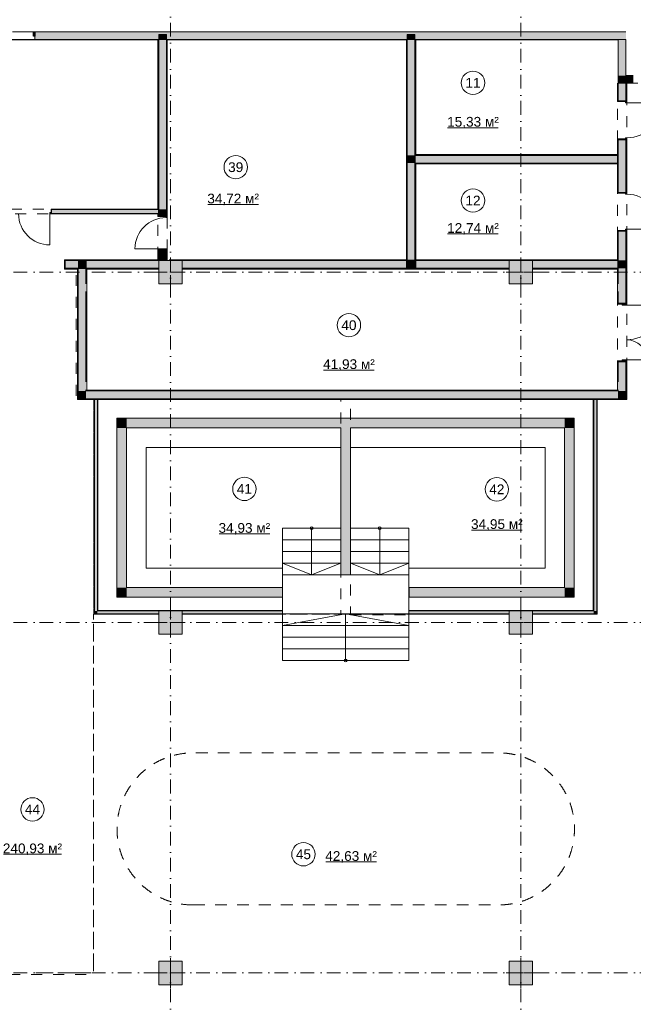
# Model space of a CAD drawing. Header units: millimetres. Extents: x -14761 to 157739, y -22400 to 107990.
# Tile 39 of 81: x 59129 to 74890, y 44196 to 69484. Entities that reach past the tile are written whole.
import ezdxf

# ---------------------------------------------------------------- set-up
doc = ezdxf.new("R2010")
doc.units = ezdxf.units.MM
doc.header["$MEASUREMENT"] = 0
doc.linetypes.add('Штриховая', pattern=[564.444447, 282.222223, -282.222223])
doc.linetypes.add('Штрихпунктирная', pattern=[670.277762, 352.777767, -176.388884, 0, -141.111112])
for name, color, linetype in [('Конструктив - ГКЛ', 7, 'Continuous'), ('Конструктив - Колонны', 7, 'Continuous'), ('Конструктив - Лестницы в бассейны', 7, 'Continuous'), ('Конструктив - Стена сущ для Кладочного плана', 7, 'Continuous'), ('Конструктив - стены бассейнов жб нов', 7, 'Continuous'), ('Конструктив - Стены Блок 100 нов', 7, 'Continuous'), ('Конструктив - Стены Блок 200 нов', 7, 'Continuous'), ('Конструктив - Стены Внутр сущ.', 7, 'Continuous'), ('Элемент Модели - Зона', 7, 'Continuous'), ('Элемент Модели - Оси', 7, 'Continuous')]:
    doc.layers.add(name, color=color, linetype=linetype)
doc.styles.add('СГЕНЕРИР_СТИЛЬ_1', font='txt')

msp = doc.modelspace()

# ---------------------------------------------------------------- hatches: boundary and pattern name
at = {"layer": 'Конструктив - ГКЛ', "linetype": 'Continuous', "lineweight": 0, "true_color": 0x000000}
for points in [[(55925, 68963), (62675, 68963), (62675, 68975), (55925, 68975)], [(62680, 68963), (62700, 68963), (62700, 68975), (62680, 68975)], [(62900, 68963), (62920, 68963), (62920, 68975), (62900, 68975)], [(62925, 68963), (69055, 68963), (69055, 68975), (62925, 68975)], [(69060, 68963), (69080, 68963), (69080, 68975), (69060, 68975)], [(69280, 68963), (69300, 68963), (69300, 68975), (69280, 68975)], [(69305, 68963), (74495, 68963), (74495, 68975), (69305, 68975)]]:
    msp.add_hatch(color=18, dxfattribs=at).paths.add_polyline_path(points)
at = {"layer": 'Конструктив - Колонны', "linetype": 'Continuous', "lineweight": 0, "true_color": 0x000000}
for points in [[(62700, 62700), (63300, 62700), (63300, 63300), (62700, 63300)], [(71700, 62700), (72300, 62700), (72300, 63300), (71700, 63300)], [(62700, 53700), (63300, 53700), (63300, 54300), (62700, 54300)], [(71700, 53700), (72300, 53700), (72300, 54300), (71700, 54300)], [(62700, 44700), (63300, 44700), (63300, 45300), (62700, 45300)], [(71700, 44700), (72300, 44700), (72300, 45300), (71700, 45300)]]:
    msp.add_hatch(color=18, dxfattribs=at).paths.add_polyline_path(points)
at = {"layer": 'Конструктив - Стена сущ для Кладочного плана', "linetype": 'Continuous', "lineweight": 0, "true_color": 0x000000}
for points in [[(59520, 69060), (59520, 69175), (59480, 69175), (59480, 69060)], [(74700, 69175), (59520, 69175), (59520, 68975), (74700, 68975)]]:
    msp.add_hatch(color=18, dxfattribs=at).paths.add_polyline_path(points)
at = {"layer": 'Конструктив - стены бассейнов жб нов', "linetype": 'Continuous', "lineweight": 0, "true_color": 0x000000}
for points in [[(61051, 59750), (61038, 59750), (61038, 59730), (61051, 59730)], [(61051, 54225), (61051, 59730), (61038, 59730), (61038, 54225)], [(61126, 59750), (61051, 59750), (61051, 59730), (61126, 59730)], [(61126, 54300), (61126, 59730), (61051, 59730), (61051, 54300)], [(61138, 59750), (61126, 59750), (61126, 59730), (61138, 59730)], [(61138, 54313), (61138, 59730), (61126, 59730), (61126, 54313)], [(73875, 59750), (73862, 59750), (73862, 59730), (73875, 59730)], [(73875, 54313), (73875, 59730), (73862, 59730), (73862, 54313)], [(73950, 59750), (73875, 59750), (73875, 59730), (73950, 59730)], [(73950, 54300), (73950, 59730), (73875, 59730), (73875, 54300)], [(73962, 59750), (73950, 59750), (73950, 59730), (73962, 59730)], [(73962, 59730), (73950, 59730), (73950, 54225), (73962, 54225)], [(61875, 59000), (61625, 59250), (61625, 59000)], [(61875, 59250), (61625, 59250), (61875, 59000)], [(61875, 59000), (73125, 59000), (73125, 59250), (61875, 59250)], [(73125, 59000), (73375, 59000), (73375, 59250)], [(73125, 59000), (73375, 59250), (73125, 59250)], [(61875, 54900), (61875, 59000), (61625, 59000), (61625, 54900)], [(67375, 59000), (67375, 55225), (67625, 55225), (67625, 59000)], [(73125, 59000), (73125, 54900), (73375, 54900), (73375, 59000)], [(61875, 54900), (61625, 54650), (61875, 54650)], [(61625, 54900), (61625, 54650), (61875, 54900)], [(61875, 54650), (65875, 54650), (65875, 54900), (61875, 54900)], [(73125, 54900), (69130, 54900), (69130, 54650), (73125, 54650)], [(73125, 54650), (73375, 54650), (73125, 54900)], [(73125, 54900), (73375, 54650), (73375, 54900)], [(61051, 54225), (61038, 54213), (61051, 54213)], [(61038, 54225), (61038, 54213), (61051, 54225)], [(61126, 54300), (61051, 54225), (61126, 54225)], [(61051, 54300), (61051, 54225), (61126, 54300)], [(61051, 54213), (62700, 54213), (62700, 54225), (61051, 54225)], [(61138, 54313), (61126, 54300), (61138, 54300)], [(61126, 54313), (61126, 54300), (61138, 54313)], [(61126, 54300), (61126, 54225), (62700, 54225), (62700, 54300)], [(61138, 54300), (65875, 54300), (65875, 54313), (61138, 54313)], [(63300, 54300), (63300, 54225), (65875, 54225), (65875, 54300)], [(63300, 54213), (65875, 54213), (65875, 54225), (63300, 54225)], [(73862, 54313), (69125, 54313), (69125, 54300), (73862, 54300)], [(69125, 54300), (69125, 54225), (71700, 54225), (71700, 54300)], [(69125, 54225), (69125, 54213), (71700, 54213), (71700, 54225)], [(72300, 54300), (72300, 54225), (73875, 54225), (73875, 54300)], [(72300, 54225), (72300, 54213), (73950, 54213), (73950, 54225)], [(73862, 54300), (73875, 54300), (73862, 54313)], [(73862, 54313), (73875, 54300), (73875, 54313)], [(73875, 54225), (73950, 54225), (73875, 54300)], [(73875, 54300), (73950, 54225), (73950, 54300)], [(73950, 54213), (73962, 54213), (73950, 54225)], [(73962, 54225), (73950, 54225), (73962, 54213)]]:
    msp.add_hatch(color=18, dxfattribs=at).paths.add_polyline_path(points)
at = {"layer": 'Конструктив - Стены Блок 100 нов', "linetype": 'Continuous', "lineweight": 0, "true_color": 0x000000}
for points in [[(59950, 64500), (59950, 64530), (59900, 64530), (59900, 64500)], [(59940, 64620), (59940, 64530), (59950, 64530), (59950, 64610), (59950, 64620)], [(59950, 64620), (59950, 64610), (62680, 64610), (62680, 64620)], [(59950, 64510), (62680, 64510), (62680, 64610), (59950, 64610), (59950, 64530)], [(62680, 64510), (59950, 64510), (59950, 64500), (62680, 64500)], [(62700, 64510), (62700, 64610), (62680, 64610), (62680, 64510)]]:
    msp.add_hatch(color=18, dxfattribs=at).paths.add_polyline_path(points)
at = {"layer": 'Конструктив - Стены Блок 200 нов', "linetype": 'Continuous', "lineweight": 0, "true_color": 0x000000}
for points in [[(62700, 69088), (62900, 69088), (62900, 69100), (62700, 69100)], [(62700, 68988), (62900, 68988), (62900, 69088), (62700, 69088)], [(69080, 69088), (69280, 69088), (69280, 69100), (69080, 69100)], [(69080, 68988), (69280, 68988), (69280, 69088), (69080, 69088)], [(62700, 64620), (62700, 68963), (62680, 68963), (62680, 64620)], [(62700, 68975), (62900, 68975), (62900, 68988), (62700, 68988)], [(62700, 68963), (62900, 68963), (62900, 68975), (62700, 68975)], [(62900, 64610), (62900, 68963), (62700, 68963), (62700, 64610)], [(62900, 68963), (62900, 64450), (62920, 64450), (62920, 68963)], [(69060, 68963), (69060, 63100), (69080, 63100), (69080, 68963)], [(69080, 68975), (69280, 68975), (69280, 68988), (69080, 68988)], [(69080, 68963), (69280, 68963), (69280, 68975), (69080, 68975)], [(69280, 66000), (69280, 68963), (69080, 68963), (69080, 66000)], [(69300, 66020), (69300, 68963), (69280, 68963), (69280, 66020)], [(74500, 67850), (74480, 67850), (74500, 67850)], [(74500, 67850), (74480, 67850), (74480, 67400), (74500, 67400)], [(74500, 67850), (74700, 67845), (74700, 67850), (74500, 67850)], [(74500, 67850), (74500, 67400), (74690, 67400), (74700, 67400), (74700, 67845)], [(74720, 67845), (74700, 67845), (74700, 67400), (74720, 67400)], [(74480, 67400), (74480, 67380), (74690, 67380), (74690, 67400), (74500, 67400)], [(74720, 67400), (74690, 67400), (74690, 67350), (74720, 67350)], [(74480, 66420), (74480, 66400), (74500, 66400), (74690, 66400), (74690, 66420)], [(74480, 65050), (74500, 65050), (74500, 66400), (74480, 66400)], [(74500, 65050), (74690, 65050), (74700, 65050), (74700, 66400), (74690, 66400), (74500, 66400)], [(74690, 66400), (74720, 66400), (74720, 66450), (74690, 66450)], [(74700, 66400), (74700, 65050), (74720, 65050), (74720, 66400)], [(69300, 66000), (69300, 66020), (69280, 66020), (69280, 66000)], [(74500, 66020), (69300, 66020), (69300, 66000), (74500, 66000)], [(69280, 65800), (69280, 66000), (69080, 66000), (69080, 65800)], [(69080, 65800), (69080, 63100), (69280, 63100), (69280, 65800)], [(69300, 65800), (69300, 66000), (69280, 66000), (69280, 65800)], [(69300, 65780), (69300, 65800), (69280, 65800), (69280, 65780)], [(69280, 65780), (69280, 63100), (69300, 63100), (69300, 65780)], [(69300, 65800), (74500, 65800), (74500, 66000), (69300, 66000)], [(69300, 65780), (74500, 65780), (74500, 65800), (69300, 65800)], [(74480, 65030), (74690, 65030), (74690, 65050), (74500, 65050), (74480, 65050)], [(74690, 65050), (74690, 65000), (74720, 65000), (74720, 65050)], [(62700, 64610), (62700, 64620), (62680, 64620), (62680, 64610)], [(62700, 64500), (62700, 64510), (62680, 64510), (62680, 64500)], [(62700, 64500), (62680, 64500), (62680, 64450), (62700, 64450)], [(62900, 64510), (62900, 64610), (62700, 64610), (62700, 64510)], [(62900, 64510), (62700, 64510), (62700, 64450), (62890, 64450), (62900, 64450)], [(62680, 64430), (62890, 64430), (62890, 64450), (62700, 64450), (62680, 64450)], [(62920, 64450), (62890, 64450), (62890, 64400), (62920, 64400)], [(74480, 64050), (74500, 64050), (74690, 64050), (74690, 64070), (74480, 64070)], [(74480, 63320), (74500, 63320), (74500, 64050), (74480, 64050)], [(74500, 64050), (74500, 63300), (74700, 63300), (74700, 64050), (74690, 64050)], [(74720, 64050), (74720, 64100), (74690, 64100), (74690, 64050)], [(74700, 63300), (74720, 63300), (74720, 64050), (74700, 64050)], [(62680, 63550), (62700, 63550), (62890, 63550), (62890, 63570), (62680, 63570)], [(62680, 63320), (62700, 63320), (62700, 63550), (62680, 63550)], [(62700, 63550), (62700, 63300), (62900, 63300), (62900, 63550), (62890, 63550)], [(62890, 63550), (62920, 63550), (62920, 63600), (62890, 63600)], [(62900, 63300), (62920, 63300), (62920, 63550), (62900, 63550)], [(60280, 63320), (60280, 63080), (60300, 63080), (60300, 63300), (60300, 63320)], [(60300, 63320), (60300, 63300), (60850, 63300), (60850, 63320)], [(60630, 63300), (60300, 63300), (60300, 63100), (60630, 63100)], [(60630, 63100), (60830, 63100), (60830, 63300), (60630, 63300)], [(60830, 63100), (60850, 63100), (60850, 63300), (60830, 63300)], [(62680, 63320), (60850, 63320), (60850, 63300), (62680, 63300)], [(62700, 63300), (60850, 63300), (60850, 63100), (62700, 63100)], [(62680, 63320), (62680, 63300), (62700, 63300)], [(62700, 63320), (62680, 63320), (62700, 63300)], [(69060, 63320), (63000, 63320), (63000, 63300), (69060, 63300)], [(63300, 63300), (63300, 63100), (69080, 63100), (69080, 63300)], [(69060, 63300), (69080, 63300), (69080, 63320), (69060, 63320)], [(69080, 63300), (69280, 63300), (69280, 63320), (69080, 63320)], [(69080, 63100), (69280, 63100), (69280, 63300), (69080, 63300)], [(69280, 63300), (69300, 63300), (69300, 63320), (69280, 63320)], [(69280, 63300), (69280, 63100), (71700, 63100), (71700, 63300)], [(69300, 63300), (74480, 63300), (74480, 63320), (69300, 63320)], [(72300, 63300), (72300, 63100), (74480, 63100), (74480, 63300)], [(74480, 63320), (74480, 63300), (74500, 63300), (74500, 63320)], [(74480, 63300), (74480, 63100), (74500, 63100), (74500, 63300)], [(74500, 63300), (74500, 63100), (74700, 63100), (74700, 63300)], [(74700, 63300), (74700, 62200), (74720, 62200), (74720, 63300)], [(60300, 63080), (60610, 63080), (60610, 63100), (60300, 63100)], [(60610, 63080), (60630, 63080), (60630, 63100), (60610, 63100)], [(60630, 59750), (60630, 63080), (60610, 63080), (60610, 59750)], [(60630, 63080), (60830, 63080), (60830, 63100), (60630, 63100)], [(60830, 59950), (60830, 63080), (60630, 63080), (60630, 59950)], [(60830, 63080), (60850, 63080), (60850, 63100), (60830, 63100)], [(60850, 63080), (60830, 63080), (60830, 62700), (60850, 62700)], [(60850, 63100), (60850, 63080), (62700, 63080), (62700, 63100)], [(63300, 63100), (63300, 63080), (71700, 63080), (71700, 63100)], [(72300, 63100), (72300, 63080), (74480, 63080), (74480, 63100)], [(74480, 63100), (74480, 63080), (74500, 63080), (74500, 63100)], [(74480, 63080), (74480, 62700), (74500, 62700), (74500, 63080)], [(74500, 62200), (74605, 62200), (74700, 62200), (74700, 63100), (74500, 63100)], [(60830, 60180), (60850, 60180), (60850, 62500), (60830, 62500)], [(60838, 62692), (60838, 62508), (60850, 62508), (60850, 62692)], [(74480, 62508), (74492, 62508), (74492, 62692), (74480, 62692)], [(74500, 62500), (74480, 62500), (74480, 62200), (74500, 62200)], [(74480, 62200), (74480, 62180), (74605, 62180), (74605, 62200), (74500, 62200)], [(74720, 62200), (74605, 62200), (74605, 62150), (74720, 62150)], [(74480, 60720), (74480, 60700), (74500, 60700), (74605, 60700), (74605, 60720)], [(74480, 60180), (74500, 60180), (74500, 60700), (74480, 60700)], [(74500, 60700), (74500, 59950), (74700, 59950), (74700, 60700), (74605, 60700)], [(74605, 60700), (74720, 60700), (74720, 60750), (74605, 60750)], [(74700, 59750), (74720, 59750), (74720, 60700), (74700, 60700)], [(60630, 59950), (60630, 59750), (60830, 59950)], [(60830, 59950), (60630, 59750), (60830, 59750)], [(60830, 59970), (60850, 59970), (60850, 59980), (60830, 59980)], [(60830, 59970), (60830, 59950), (60850, 59970)], [(60850, 59970), (60830, 59950), (60850, 59950)], [(74500, 59950), (60830, 59950), (60830, 59750), (74500, 59750)], [(60850, 60172), (60838, 60172), (60838, 59988), (60850, 59988)], [(74480, 59970), (60850, 59970), (60850, 59950), (74480, 59950)], [(74480, 59988), (74492, 59988), (74492, 60172), (74480, 60172)], [(74480, 59970), (74500, 59970), (74500, 59980), (74480, 59980)], [(74480, 59970), (74500, 59950), (74500, 59970)], [(74480, 59950), (74500, 59950), (74480, 59970)], [(74500, 59950), (74700, 59750), (74700, 59950)], [(74500, 59750), (74700, 59750), (74500, 59950)], [(60610, 59750), (60610, 59730), (60630, 59750)], [(60630, 59750), (60610, 59730), (60630, 59730)], [(61038, 59750), (60630, 59750), (60630, 59730), (61038, 59730)], [(73862, 59750), (61138, 59750), (61138, 59730), (73862, 59730)], [(74700, 59750), (73962, 59750), (73962, 59730), (74700, 59730)], [(74720, 59750), (74700, 59750), (74720, 59730)], [(74700, 59730), (74720, 59730), (74700, 59750)]]:
    msp.add_hatch(color=18, dxfattribs=at).paths.add_polyline_path(points)
at = {"layer": 'Конструктив - Стены Внутр сущ.', "linetype": 'Continuous', "lineweight": 0, "true_color": 0x000000}
for points in [[(74500, 68975), (74500, 68050), (74700, 68050), (74700, 68975)], [(74700, 68050), (74500, 67850), (74700, 67850)], [(74700, 68050), (74500, 68050), (74500, 67850)], [(74700, 67850), (74890, 67850), (74890, 68050), (74700, 68050)]]:
    msp.add_hatch(color=18, dxfattribs=at).paths.add_polyline_path(points)

# ---------------------------------------------------------------- linework, layer by layer
at = {"layer": 'Конструктив - ГКЛ', "color": 251, "linetype": 'Continuous', "lineweight": 20, "true_color": 0x575757}
for p, q in [((62700, 69100), (62700, 69088)), ((62900, 69100), (62700, 69100)), ((62700, 69088), (62700, 68988)), ((62900, 69088), (62900, 69100)), ((62900, 68988), (62900, 69088)), ((69080, 69100), (69080, 69088)), ((69280, 69100), (69080, 69100)), ((69080, 69088), (69080, 68988)), ((69280, 69088), (69280, 69100)), ((69280, 68988), (69280, 69088)), ((62700, 68988), (62700, 68975)), ((62700, 68975), (62700, 68963)), ((62900, 68975), (62700, 68975)), ((62700, 68975), (62700, 68963)), ((62900, 68975), (62900, 68988)), ((62900, 68963), (62900, 68975)), ((62900, 68963), (62900, 68975)), ((69080, 68988), (69080, 68975)), ((69080, 68975), (69080, 68963)), ((69280, 68975), (69080, 68975)), ((69080, 68975), (69080, 68963)), ((69280, 68975), (69280, 68988)), ((69280, 68963), (69280, 68975)), ((69280, 68963), (69280, 68975))]:
    msp.add_line(p, q, dxfattribs=at)
at = {"layer": 'Конструктив - ГКЛ', "color": 251, "linetype": 'Continuous', "lineweight": 20, "true_color": 0x575757, "flags": 128}
for points in [[(74495, 68975), (48600, 68975)], [(55925, 68963), (62675, 68963)], [(62680, 68963), (62700, 68963)], [(62900, 68963), (62920, 68963)], [(62925, 68963), (69055, 68963)], [(69060, 68963), (69080, 68963)], [(69280, 68963), (69300, 68963)], [(69305, 68963), (74495, 68963)]]:
    msp.add_lwpolyline(points, dxfattribs=at)
at = {"layer": 'Конструктив - Колонны', "color": 251, "linetype": 'Continuous', "lineweight": 5, "true_color": 0x575757}
for p, q in [((63000, 63080), (63000, 63380)), ((72000, 63080), (72000, 63380)), ((62920, 63000), (62620, 63000)), ((63080, 63000), (63380, 63000)), ((71920, 63000), (71620, 63000)), ((72080, 63000), (72380, 63000)), ((63000, 62920), (63000, 62620)), ((72000, 62920), (72000, 62620)), ((63000, 54080), (63000, 54380)), ((72000, 54080), (72000, 54380)), ((62920, 54000), (62620, 54000)), ((63000, 53920), (63000, 53620)), ((63080, 54000), (63380, 54000)), ((71920, 54000), (71620, 54000)), ((72000, 53920), (72000, 53620)), ((72080, 54000), (72380, 54000)), ((63000, 45080), (63000, 45380)), ((72000, 45080), (72000, 45380)), ((62920, 45000), (62620, 45000)), ((63000, 44920), (63000, 44620)), ((63080, 45000), (63380, 45000)), ((71920, 45000), (71620, 45000)), ((72000, 44920), (72000, 44620)), ((72080, 45000), (72380, 45000))]:
    msp.add_line(p, q, dxfattribs=at)
at = {"layer": 'Конструктив - Колонны', "color": 251, "linetype": 'Continuous', "lineweight": 15, "true_color": 0x575757, "flags": 128}
for points in [[(62700, 62700), (63300, 62700), (63300, 63300), (62700, 63300)], [(71700, 62700), (72300, 62700), (72300, 63300), (71700, 63300)], [(62700, 53700), (63300, 53700), (63300, 54300), (62700, 54300)], [(71700, 53700), (72300, 53700), (72300, 54300), (71700, 54300)], [(62700, 44700), (63300, 44700), (63300, 45300), (62700, 45300)], [(71700, 44700), (72300, 44700), (72300, 45300), (71700, 45300)]]:
    msp.add_lwpolyline(points, close=True, dxfattribs=at)
at = {"layer": 'Конструктив - Колонны', "color": 251, "linetype": 'Continuous', "lineweight": 5, "true_color": 0x575757}
for p in [(63000, 63000), (72000, 63000), (63000, 54000), (72000, 54000), (63000, 45000), (72000, 45000)]:
    msp.add_point(p, dxfattribs=at)
at = {"layer": 'Конструктив - Лестницы в бассейны', "color": 7, "linetype": 'Continuous', "lineweight": 15}
for p, q in [((65875, 56425), (67375, 56425)), ((65875, 56125), (65875, 56425)), ((66625, 56425), (66625, 56125)), ((67375, 56425), (67375, 56125)), ((69125, 56425), (67625, 56425)), ((67625, 56425), (67625, 56125)), ((68375, 56425), (68375, 56125)), ((69125, 56125), (69125, 56425)), ((67375, 56125), (65875, 56125)), ((65875, 56125), (67375, 56125)), ((65875, 55825), (65875, 56125)), ((66625, 56125), (66625, 55525)), ((67375, 56125), (67375, 55825)), ((67625, 56125), (69125, 56125)), ((69125, 56125), (67625, 56125)), ((67625, 56125), (67625, 55825)), ((68375, 56125), (68375, 55525)), ((69125, 55825), (69125, 56125)), ((67375, 55825), (65875, 55825)), ((65875, 55825), (67375, 55825)), ((65875, 55525), (65875, 55825)), ((67375, 55825), (67375, 55525)), ((67625, 55825), (69125, 55825)), ((69125, 55825), (67625, 55825)), ((67625, 55825), (67625, 55525)), ((69125, 55525), (69125, 55825)), ((67375, 55525), (65875, 55525)), ((65875, 55525), (67375, 55525)), ((65875, 55225), (65875, 55525)), ((66625, 55225), (65875, 55525)), ((66625, 55525), (66625, 55225)), ((67375, 55525), (66625, 55225)), ((67375, 55525), (67375, 55225)), ((67625, 55525), (69125, 55525)), ((69125, 55525), (67625, 55525)), ((67625, 55525), (67625, 55225)), ((67625, 55525), (68375, 55225)), ((68375, 55525), (68375, 55225)), ((68375, 55225), (69125, 55525)), ((69125, 55225), (69125, 55525)), ((67375, 55225), (65875, 55225)), ((67625, 55225), (69125, 55225)), ((69125, 54225), (65875, 54225)), ((65875, 54225), (65875, 53925)), ((67500, 54225), (65875, 53925)), ((67500, 53925), (67500, 54225)), ((69125, 53925), (67500, 54225)), ((69125, 53925), (69125, 54225)), ((69125, 53925), (65875, 53925)), ((65875, 53925), (65875, 53625)), ((65875, 53925), (69125, 53925)), ((67500, 53325), (67500, 53925)), ((69125, 53625), (69125, 53925)), ((69125, 53625), (65875, 53625)), ((65875, 53625), (65875, 53325)), ((65875, 53625), (69125, 53625)), ((69125, 53325), (69125, 53625)), ((69125, 53325), (65875, 53325)), ((65875, 53325), (65875, 53025)), ((65875, 53325), (69125, 53325)), ((67500, 53025), (67500, 53325)), ((69125, 53025), (69125, 53325)), ((65875, 53025), (69125, 53025))]:
    msp.add_line(p, q, dxfattribs=at)
at = {"layer": 'Конструктив - Лестницы в бассейны', "color": 7, "linetype": 'Continuous', "lineweight": 15, "flags": 128}
for points in [[(61875, 54900), (65875, 54900), (65875, 55400), (62375, 55400), (62375, 58500), (67375, 58500), (67375, 59000), (61875, 59000)], [(67625, 58500), (67625, 59000), (73125, 59000), (73125, 54900), (69125, 54900), (69125, 55400), (72625, 55400), (72625, 58500), (68125, 58500)], [(65875, 55225), (65875, 54225), (69125, 54225), (69125, 55225)]]:
    msp.add_lwpolyline(points, close=True, dxfattribs=at)
for points in [[(66663, 56425, -1), (66588, 56425, -1)], [(68338, 56425, 1), (68413, 56425, 1)], [(67537, 53025, 1), (67462, 53025, 1)]]:
    msp.add_lwpolyline(points, format="xyb", close=True, dxfattribs=at)
at = {"layer": 'Конструктив - Стена сущ для Кладочного плана', "color": 251, "linetype": 'Continuous', "lineweight": 15, "true_color": 0x575757}
msp.add_line((59480, 69175), (58948, 69175), dxfattribs=at)
at = {"layer": 'Конструктив - Стена сущ для Кладочного плана', "color": 251, "linetype": 'Continuous', "lineweight": 30, "true_color": 0x575757}
for p, q in [((59480, 69060), (59480, 69175)), ((59480, 69175), (59520, 69175)), ((59520, 69060), (59480, 69060)), ((59520, 69175), (59520, 69060))]:
    msp.add_line(p, q, dxfattribs=at)
at = {"layer": 'Конструктив - Стена сущ для Кладочного плана', "color": 251, "linetype": 'Continuous', "lineweight": 20, "true_color": 0x575757}
for p, q in [((59520, 69175), (59557, 69175)), ((59520, 69175), (59520, 69060)), ((59520, 69175), (59520, 69060)), ((59520, 69175), (59520, 69060)), ((59520, 69175), (59557, 69175)), ((59520, 69175), (59557, 69175)), ((59520, 69060), (59520, 68975)), ((59520, 69060), (59520, 68975)), ((59520, 69060), (59520, 68975)), ((59520, 68975), (59557, 68975)), ((59520, 68975), (59557, 68975)), ((59520, 68975), (59557, 68975))]:
    msp.add_line(p, q, dxfattribs=at)
at = {"layer": 'Конструктив - Стена сущ для Кладочного плана', "color": 251, "linetype": 'Continuous', "lineweight": 20, "true_color": 0x575757, "flags": 128}
for points in [[(74700, 69175), (59520, 69175)], [(59520, 68975), (74700, 68975)]]:
    msp.add_lwpolyline(points, dxfattribs=at)
at = {"layer": 'Конструктив - стены бассейнов жб нов', "color": 251, "linetype": 'Continuous', "lineweight": 20, "true_color": 0x575757}
for p, q in [((61051, 59730), (61051, 54300)), ((61126, 54300), (61126, 59730)), ((73875, 59730), (73875, 54300)), ((73950, 54300), (73950, 59730)), ((61051, 54300), (61051, 54225)), ((61051, 54225), (61126, 54225)), ((61051, 54225), (61126, 54225)), ((61126, 54300), (61138, 54300)), ((61126, 54300), (61138, 54300)), ((61126, 54225), (62700, 54225)), ((62700, 54300), (61138, 54300)), ((65875, 54300), (63300, 54300)), ((63300, 54225), (65875, 54225)), ((71700, 54300), (69125, 54300)), ((69125, 54225), (71700, 54225)), ((73862, 54300), (72300, 54300)), ((72300, 54225), (73875, 54225)), ((73862, 54300), (73875, 54300)), ((73862, 54300), (73875, 54300)), ((73875, 54225), (73950, 54225)), ((73875, 54225), (73950, 54225)), ((73950, 54225), (73950, 54300))]:
    msp.add_line(p, q, dxfattribs=at)
at = {"layer": 'Конструктив - стены бассейнов жб нов', "color": 251, "linetype": 'Continuous', "lineweight": 20, "true_color": 0x575757, "flags": 128}
for points in [[(61038, 59730), (61038, 54213)], [(61138, 54313), (61138, 59730)], [(73862, 59730), (73862, 54313)], [(73962, 54213), (73962, 59730)], [(61625, 59250), (61625, 59000)], [(73375, 59250), (61625, 59250)], [(73375, 59250), (73375, 59000)], [(61625, 59000), (61625, 54650)], [(61875, 59000), (67375, 59000)], [(61875, 54900), (61875, 59000)], [(67375, 59000), (67375, 55225)], [(67625, 55225), (67625, 59000)], [(67625, 59000), (73125, 59000)], [(73125, 59000), (73125, 54900)], [(73375, 54650), (73375, 59000)], [(67375, 55225), (67625, 55225)], [(65875, 54900), (61875, 54900)], [(65875, 54650), (65875, 54900)], [(73125, 54900), (69130, 54900)], [(69130, 54650), (69130, 54900)], [(61625, 54650), (61875, 54650)], [(61875, 54650), (65875, 54650)], [(69130, 54650), (73125, 54650)], [(73375, 54650), (73125, 54650)], [(61038, 54213), (61051, 54213)], [(61051, 54213), (62700, 54213)], [(65875, 54313), (61138, 54313)], [(63300, 54213), (65875, 54213)], [(73862, 54313), (69125, 54313)], [(69125, 54213), (71700, 54213)], [(72300, 54213), (73950, 54213)], [(73962, 54213), (73950, 54213)]]:
    msp.add_lwpolyline(points, dxfattribs=at)
at = {"layer": 'Конструктив - Стены Блок 100 нов', "color": 251, "linetype": 'Continuous', "lineweight": 5, "true_color": 0x575757}
for p, q in [((59900, 64500), (59900, 64530)), ((59900, 64530), (59950, 64530)), ((59950, 64500), (59900, 64500)), ((59900, 64500), (59900, 63700)), ((59950, 64530), (59950, 64500))]:
    msp.add_line(p, q, dxfattribs=at)
at = {"layer": 'Конструктив - Стены Блок 100 нов', "color": 251, "linetype": 'Continuous', "lineweight": 20, "true_color": 0x575757}
for p, q in [((59940, 64530), (59940, 64620)), ((59950, 64620), (59940, 64620)), ((59950, 64620), (59940, 64620)), ((59940, 64530), (59940, 64620)), ((59950, 64530), (59940, 64530)), ((62680, 64610), (59950, 64610)), ((59950, 64610), (59950, 64530)), ((59950, 64510), (59950, 64530)), ((59950, 64510), (59950, 64530)), ((59950, 64510), (59950, 64530)), ((59950, 64510), (62680, 64510)), ((59950, 64500), (59950, 64510)), ((59950, 64500), (59950, 64510)), ((59950, 64500), (59950, 64510))]:
    msp.add_line(p, q, dxfattribs=at)
at = {"layer": 'Конструктив - Стены Блок 100 нов', "color": 251, "linetype": 'Continuous', "lineweight": 20, "true_color": 0x575757, "flags": 128}
for points in [[(62680, 64620), (59950, 64620)], [(59950, 64500), (62680, 64500)]]:
    msp.add_lwpolyline(points, dxfattribs=at)
at = {"layer": 'Конструктив - Стены Блок 100 нов', "color": 251, "linetype": 'Continuous', "lineweight": 5, "true_color": 0x575757}
msp.add_arc((59900, 64500), 800, 180, 270, dxfattribs=at)
at = {"layer": 'Конструктив - Стены Блок 200 нов', "color": 251, "linetype": 'Continuous', "lineweight": 20, "true_color": 0x575757}
for p, q in [((62700, 68963), (62700, 64610)), ((62900, 64610), (62900, 68963)), ((69080, 68963), (69080, 66000)), ((69280, 66000), (69280, 68963)), ((74500, 67850), (74500, 67400)), ((74700, 67845), (74700, 67845)), ((74700, 67400), (74700, 67845)), ((74480, 67400), (74480, 67380)), ((74480, 67400), (74480, 67380)), ((74690, 67380), (74480, 67380)), ((74690, 67380), (74480, 67380)), ((74500, 67400), (74690, 67400)), ((74690, 67400), (74690, 67380)), ((74700, 67400), (74690, 67400)), ((74700, 67400), (74690, 67400)), ((74700, 67400), (74690, 67400)), ((74720, 67400), (74700, 67400)), ((74720, 67400), (74700, 67400)), ((74720, 67400), (74700, 67400)), ((74690, 66420), (74480, 66420)), ((74480, 66400), (74480, 66420)), ((74480, 66400), (74480, 66420)), ((74690, 66420), (74480, 66420)), ((74500, 66400), (74500, 65050)), ((74500, 66400), (74690, 66400)), ((74690, 66400), (74690, 66420)), ((74700, 66400), (74690, 66400)), ((74700, 66400), (74690, 66400)), ((74700, 66400), (74690, 66400)), ((74700, 65050), (74700, 66400)), ((74720, 66400), (74700, 66400)), ((74720, 66400), (74700, 66400)), ((74720, 66400), (74700, 66400)), ((69080, 66000), (69080, 65800)), ((69080, 65800), (69080, 63100)), ((69300, 66000), (69280, 66000)), ((69300, 66000), (69280, 66000)), ((69280, 65800), (69300, 65800)), ((69280, 63100), (69280, 65800)), ((69280, 65800), (69300, 65800)), ((74500, 66000), (69300, 66000)), ((69300, 65800), (74500, 65800)), ((74480, 65050), (74480, 65030)), ((74480, 65050), (74480, 65030)), ((74690, 65030), (74480, 65030)), ((74690, 65030), (74480, 65030)), ((74500, 65050), (74690, 65050)), ((74690, 65050), (74690, 65030)), ((74700, 65050), (74690, 65050)), ((74700, 65050), (74690, 65050)), ((74700, 65050), (74690, 65050)), ((74720, 65050), (74700, 65050)), ((74720, 65050), (74700, 65050)), ((74720, 65050), (74700, 65050)), ((62700, 64610), (62680, 64610)), ((62700, 64610), (62680, 64610)), ((62680, 64510), (62700, 64510)), ((62680, 64510), (62700, 64510)), ((62700, 64510), (62700, 64450)), ((62900, 64510), (62900, 64610)), ((62900, 64450), (62900, 64510)), ((62680, 64450), (62680, 64430)), ((62680, 64450), (62680, 64430)), ((62890, 64430), (62680, 64430)), ((62890, 64430), (62680, 64430)), ((62700, 64450), (62890, 64450)), ((62890, 64450), (62890, 64430)), ((62900, 64450), (62890, 64450)), ((62900, 64450), (62890, 64450)), ((62900, 64450), (62890, 64450)), ((62920, 64450), (62900, 64450)), ((62920, 64450), (62900, 64450)), ((62920, 64450), (62900, 64450)), ((74690, 64070), (74480, 64070)), ((74480, 64050), (74480, 64070)), ((74480, 64050), (74480, 64070)), ((74690, 64070), (74480, 64070)), ((74500, 64050), (74500, 63300)), ((74500, 64050), (74690, 64050)), ((74690, 64050), (74690, 64070)), ((74700, 64050), (74690, 64050)), ((74700, 64050), (74690, 64050)), ((74700, 64050), (74690, 64050)), ((74700, 63300), (74700, 64050)), ((74720, 64050), (74700, 64050)), ((74720, 64050), (74700, 64050)), ((74720, 64050), (74700, 64050)), ((62890, 63570), (62680, 63570)), ((62680, 63550), (62680, 63570)), ((62680, 63550), (62680, 63570)), ((62890, 63570), (62680, 63570)), ((62700, 63550), (62700, 63300)), ((62700, 63550), (62890, 63550)), ((62890, 63550), (62890, 63570)), ((62900, 63550), (62890, 63550)), ((62900, 63550), (62890, 63550)), ((62900, 63550), (62890, 63550)), ((62900, 63300), (62900, 63550)), ((62920, 63550), (62900, 63550)), ((62920, 63550), (62900, 63550)), ((62920, 63550), (62900, 63550)), ((60280, 63080), (60280, 63320)), ((60300, 63320), (60280, 63320)), ((60300, 63320), (60280, 63320)), ((60280, 63080), (60280, 63320)), ((60630, 63300), (60300, 63300)), ((60300, 63300), (60300, 63080)), ((60830, 63300), (60630, 63300)), ((60850, 63300), (60830, 63300)), ((62680, 63300), (60850, 63300)), ((62680, 63300), (62700, 63300)), ((62680, 63300), (62700, 63300)), ((69080, 63300), (63300, 63300)), ((69080, 63320), (69080, 63300)), ((69080, 63320), (69080, 63300)), ((69280, 63300), (69280, 63320)), ((69280, 63300), (69280, 63320)), ((71700, 63300), (69280, 63300)), ((74480, 63300), (72300, 63300)), ((74500, 63300), (74480, 63300)), ((74500, 63300), (74480, 63300)), ((74700, 63100), (74700, 63300)), ((74700, 63100), (74700, 63300)), ((60300, 63080), (60280, 63080)), ((60300, 63100), (60630, 63100)), ((60630, 63100), (60630, 63080)), ((60630, 63100), (60630, 63080)), ((60630, 63080), (60630, 59950)), ((60830, 63080), (60830, 63100)), ((60830, 63080), (60830, 63100)), ((60830, 63100), (60850, 63100)), ((60830, 62700), (60830, 63080)), ((60850, 63100), (62700, 63100)), ((63300, 63100), (69080, 63100)), ((69080, 63100), (69280, 63100)), ((69280, 63100), (71700, 63100)), ((72300, 63100), (74480, 63100)), ((74480, 63100), (74500, 63100)), ((74500, 63080), (74500, 63100)), ((74500, 63080), (74500, 63100)), ((74500, 63080), (74500, 62700)), ((74700, 62200), (74700, 63100)), ((60830, 60180), (60830, 62500)), ((74500, 62500), (74500, 62200)), ((74480, 62200), (74480, 62180)), ((74480, 62200), (74480, 62180)), ((74605, 62180), (74480, 62180)), ((74605, 62180), (74480, 62180)), ((74500, 62200), (74605, 62200)), ((74605, 62200), (74605, 62180)), ((74700, 62200), (74605, 62200)), ((74700, 62200), (74605, 62200)), ((74700, 62200), (74605, 62200)), ((74720, 62200), (74700, 62200)), ((74720, 62200), (74700, 62200)), ((74720, 62200), (74700, 62200)), ((74605, 60720), (74480, 60720)), ((74480, 60700), (74480, 60720)), ((74480, 60700), (74480, 60720)), ((74605, 60720), (74480, 60720)), ((74500, 60700), (74500, 60180)), ((74500, 60700), (74605, 60700)), ((74605, 60700), (74605, 60720)), ((74700, 60700), (74605, 60700)), ((74700, 60700), (74605, 60700)), ((74700, 60700), (74605, 60700)), ((74700, 59950), (74700, 60700)), ((74720, 60700), (74700, 60700)), ((74720, 60700), (74700, 60700)), ((74720, 60700), (74700, 60700)), ((60630, 59950), (60630, 59750)), ((60630, 59950), (60630, 59750)), ((60830, 59970), (60830, 59980)), ((60830, 59970), (60830, 59950)), ((60830, 59970), (60830, 59950)), ((74500, 59950), (60830, 59950)), ((74500, 59980), (74500, 59970)), ((74500, 59950), (74500, 59970)), ((74500, 59950), (74500, 59970)), ((74700, 59750), (74700, 59950)), ((74700, 59750), (74700, 59950)), ((60630, 59750), (60830, 59750)), ((60830, 59750), (61038, 59750)), ((61038, 59750), (61038, 59730)), ((61051, 59750), (61038, 59750)), ((61038, 59750), (61038, 59730)), ((61051, 59750), (61038, 59750)), ((61126, 59750), (61051, 59750)), ((61051, 59730), (61051, 59750)), ((61126, 59750), (61051, 59750)), ((61138, 59750), (61126, 59750)), ((61126, 59730), (61126, 59750)), ((61138, 59750), (61126, 59750)), ((61138, 59730), (61138, 59750)), ((61138, 59750), (73862, 59750)), ((61138, 59730), (61138, 59750)), ((73862, 59750), (73862, 59730)), ((73875, 59750), (73862, 59750)), ((73862, 59750), (73862, 59730)), ((73875, 59750), (73862, 59750)), ((73950, 59750), (73875, 59750)), ((73875, 59730), (73875, 59750)), ((73950, 59750), (73875, 59750)), ((73962, 59750), (73950, 59750)), ((73950, 59730), (73950, 59750)), ((73962, 59750), (73950, 59750)), ((73962, 59730), (73962, 59750)), ((73962, 59750), (74500, 59750)), ((73962, 59730), (73962, 59750)), ((74500, 59750), (74700, 59750))]:
    msp.add_line(p, q, dxfattribs=at)
at = {"layer": 'Конструктив - Стены Блок 200 нов', "color": 251, "linetype": 'Continuous', "lineweight": 5, "true_color": 0x575757}
for p, q in [((74690, 67350), (74690, 67400)), ((74690, 67400), (74720, 67400)), ((74720, 67350), (74690, 67350)), ((74720, 67400), (74720, 67350)), ((74720, 67350), (75620, 67350)), ((74690, 66400), (74690, 66450)), ((74690, 66450), (74720, 66450)), ((74720, 66400), (74690, 66400)), ((74720, 66450), (74720, 66400)), ((74690, 65050), (74690, 65000)), ((74720, 65050), (74690, 65050)), ((74690, 65000), (74720, 65000)), ((74720, 65000), (74720, 65050)), ((62890, 64400), (62890, 64450)), ((62890, 64450), (62920, 64450)), ((62920, 64400), (62890, 64400)), ((62920, 64450), (62920, 64400)), ((74720, 64100), (74690, 64100)), ((74690, 64100), (74690, 64050)), ((74690, 64050), (74720, 64050)), ((74720, 64050), (74720, 64100)), ((74720, 64100), (75620, 64100)), ((62890, 63600), (62090, 63600)), ((62890, 63550), (62890, 63600)), ((62890, 63600), (62920, 63600)), ((62920, 63550), (62890, 63550)), ((62920, 63600), (62920, 63550)), ((74605, 62150), (74605, 62200)), ((74605, 62200), (74720, 62200)), ((74720, 62150), (74605, 62150)), ((74720, 62200), (74720, 62150)), ((74720, 62150), (75608, 62150)), ((74605, 60700), (74605, 60750)), ((74605, 60750), (74720, 60750)), ((74720, 60700), (74605, 60700)), ((74720, 60750), (74720, 60700)), ((74720, 60750), (75232, 60750))]:
    msp.add_line(p, q, dxfattribs=at)
at = {"layer": 'Конструктив - Стены Блок 200 нов', "color": 251, "linetype": 'Continuous', "lineweight": 20, "true_color": 0x575757, "flags": 128}
for points in [[(62680, 68963), (62680, 64620)], [(62680, 68963), (62700, 68963)], [(62900, 68963), (62920, 68963)], [(62920, 64450), (62920, 68963)], [(69060, 68963), (69060, 63100)], [(69060, 68963), (69080, 68963)], [(69280, 68963), (69300, 68963)], [(69300, 66020), (69300, 68963)], [(74480, 67850), (74480, 67400)], [(74720, 67400), (74720, 67845)], [(74480, 66400), (74480, 65050)], [(74720, 65050), (74720, 66400)], [(74500, 66020), (69300, 66020)], [(74500, 66000), (74500, 66020)], [(69300, 63100), (69300, 65780)], [(69300, 65780), (74500, 65780)], [(74500, 65800), (74500, 66000)], [(74500, 65780), (74500, 65800)], [(62680, 64500), (62680, 64450)], [(74480, 64050), (74480, 63320)], [(74720, 63300), (74720, 64050)], [(62680, 63550), (62680, 63320)], [(62920, 63300), (62920, 63550)], [(60850, 63320), (60300, 63320)], [(62680, 63320), (60850, 63320)], [(69060, 63320), (63000, 63320)], [(63000, 63320), (63000, 63300)], [(74480, 63320), (69300, 63320)], [(74720, 62200), (74720, 63300)], [(60300, 63080), (60610, 63080)], [(60610, 63080), (60610, 59750)], [(60850, 62700), (60850, 63080)], [(60850, 63080), (62700, 63080)], [(63300, 63080), (71700, 63080)], [(69060, 63100), (69080, 63100)], [(69080, 63100), (69280, 63100)], [(69280, 63100), (69300, 63100)], [(72300, 63080), (74480, 63080)], [(74480, 63080), (74480, 62700)], [(60850, 62508), (60850, 62692)], [(60850, 60180), (60850, 62500)], [(74480, 62692), (74480, 62508)], [(74480, 62500), (74480, 62200)], [(74480, 60700), (74480, 60180)], [(74720, 59750), (74720, 60700)], [(60850, 59988), (60850, 60172)], [(60850, 59970), (60850, 59980)], [(74480, 59970), (60850, 59970)], [(74480, 60172), (74480, 59988)], [(74480, 59980), (74480, 59970)], [(60610, 59730), (60610, 59750)], [(60610, 59730), (61038, 59730)], [(61138, 59730), (73862, 59730)], [(73962, 59730), (74720, 59730)], [(74720, 59730), (74720, 59750)]]:
    msp.add_lwpolyline(points, dxfattribs=at)
at = {"layer": 'Конструктив - Стены Блок 200 нов', "color": 251, "linetype": 'Continuous', "lineweight": 5, "true_color": 0x575757}
for centre, radius, start, end in [((74720, 67350), 900, 270, 0), ((74720, 64100), 900, 0, 90), ((62890, 63600), 800, 90, 180), ((74720, 62150), 888, 270, 0), ((74720, 60750), 512, 0, 90)]:
    msp.add_arc(centre, radius, start, end, dxfattribs=at)
at = {"layer": 'Конструктив - Стены Внутр сущ.', "color": 251, "linetype": 'Continuous', "lineweight": 20, "true_color": 0x575757, "flags": 128}
for points in [[(74500, 68975), (74500, 67850)], [(74700, 68050), (74700, 68975)], [(74890, 68050), (74700, 68050)], [(74500, 67850), (74700, 67850)], [(74700, 67850), (74890, 67850)]]:
    msp.add_lwpolyline(points, dxfattribs=at)
at = {"layer": 'Элемент Модели - Зона', "color": 7, "linetype": 'Continuous', "lineweight": 15}
for p, q in [((70121, 66710), (71422, 66710)), ((63960, 64739), (65261, 64739)), ((70121, 63981), (71422, 63981)), ((66936, 60485), (68237, 60485)), ((64250, 56279), (65551, 56279)), ((70735, 56377), (72035, 56377)), ((58712, 48048), (60202, 48048)), ((66991, 47852), (68291, 47852))]:
    msp.add_line(p, q, dxfattribs=at)
at = {"layer": 'Элемент Модели - Зона', "color": 7, "linetype": 'Штриховая', "lineweight": 15, "flags": 128}
for points in [[(55920, 68975), (55920, 64620), (62680, 64620), (62680, 68975)], [(69060, 63320), (69060, 68975), (62920, 68975), (62920, 63320)], [(69300, 68975), (69300, 66020), (74480, 66020), (74480, 67850), (74500, 67850), (74500, 68975)], [(36150, 44957), (36110, 44957), (36110, 36320), (41880, 36320), (41880, 39142), (45143, 42405), (45157, 42391), (45157, 42420), (63300, 42420), (63300, 42400), (77400, 42400), (77400, 42420), (114081, 42420), (117317, 39177), (117320, 38842), (117320, 36305), (117360, 36305), (117360, 34300), (117120, 34300), (117120, 35700), (116700, 35700), (116700, 36100), (108300, 36100), (108300, 35700), (107700, 35700), (107700, 36100), (99320, 36100), (99320, 26970), (107700, 26970), (107700, 27650), (108300, 27650), (108300, 26460), (112380, 26460), (112380, 27370), (112500, 27370), (112500, 21180), (117120, 21180), (117120, 26250), (116650, 26250), (116650, 27750), (117120, 27750), (117120, 32800), (117360, 32800), (117360, 20150), (117120, 20150), (117120, 20940), (99320, 20940), (99320, 14650), (117120, 14650), (117120, 17700), (116700, 17700), (116700, 18326), (117120, 18326), (117120, 18650), (117360, 18650), (117360, 18320), (120850, 18320), (120850, 37205), (120239, 37205), (120239, 45000), (125700, 45000), (125700, 45300), (126300, 45300), (126300, 45000), (141025, 45000), (141025, 45100), (140125, 45100), (140125, 47500), (132700, 47500), (132700, 53680), (130530, 53680), (130530, 54300), (129183, 54300), (126300, 54300), (126300, 53700), (125700, 53700), (125700, 54213), (124800, 54213), (117300, 54213), (117300, 53700), (116700, 53700), (116700, 54213), (108300, 54213), (108300, 53700), (107700, 53700), (107700, 54213), (99300, 54213), (99300, 53700), (98700, 53700), (98700, 54213), (90650, 54213), (90650, 53700), (90050, 53700), (89950, 53700), (89950, 48633), (77450, 48633), (77450, 53800), (77450, 61690), (77460, 61690), (77460, 67850), (74720, 67850), (74720, 59730), (73965, 59730), (73965, 54212), (72300, 54212), (72300, 53700), (71700, 53700), (71700, 54212), (63300, 54212), (63300, 53700), (62700, 53700), (62700, 54212), (61025, 54212), (61025, 46500), (61025, 45000), (54300, 45000), (54300, 44700), (53700, 44700), (53700, 45000), (45300, 45000), (45300, 44700), (44700, 44700), (44700, 45000), (36750, 45000), (36750, 44700), (36150, 44700)], [(74480, 63320), (74480, 65780), (69300, 65780), (69300, 63320)], [(36110, 45157), (36110, 44957), (36150, 44957), (36150, 45300), (36750, 45300), (36750, 45000), (44700, 45000), (44700, 45300), (45300, 45300), (45300, 45000), (53700, 45000), (53700, 45300), (54300, 45300), (54300, 44957), (61025, 44957), (61025, 54213), (61036, 54213), (61036, 59730), (60580, 59730), (60580, 63080), (60300, 63080), (60300, 63320), (62680, 63320), (62680, 64500), (55920, 64500), (55920, 63320), (58800, 63320), (58800, 63080), (58000, 63080), (58000, 52600), (48600, 52600), (48600, 53700), (36110, 53700), (36110, 53650)], [(60850, 59970), (61000, 59970), (65300, 59970), (69800, 59970), (70000, 59970), (74300, 59970), (74480, 59970), (74480, 62500), (74480, 62700), (74480, 62800), (74480, 63080), (72300, 63080), (72300, 62700), (71700, 62700), (71700, 63080), (63300, 63080), (63300, 62700), (62700, 62700), (62700, 63080), (60850, 63080)], [(61036, 59730), (61036, 54212), (62700, 54212), (62700, 54300), (63300, 54300), (63300, 54212), (67375, 54212), (67375, 59730)], [(67625, 54200), (69125, 54200), (69125, 54212), (71700, 54212), (71700, 54300), (72300, 54300), (72300, 54212), (73965, 54212), (73965, 59730), (67625, 59730)]]:
    msp.add_lwpolyline(points, close=True, dxfattribs=at)
at = {"layer": 'Элемент Модели - Зона', "color": 7, "linetype": 'Continuous', "lineweight": 15, "flags": 128}
for points in [[(71072, 67863, 1), (70472, 67863, 1)], [(64977, 65697, 1), (64377, 65697, 1)], [(71072, 64839, 1), (70472, 64839, 1)], [(67886, 61638, 1), (67286, 61638, 1)], [(65200, 57433, 1), (64600, 57433, 1)], [(71685, 57422, 1), (71085, 57422, 1)], [(59757, 49202, 1), (59157, 49202, 1)], [(66717, 48050, 1), (66117, 48050, 1)]]:
    msp.add_lwpolyline(points, format="xyb", close=True, dxfattribs=at)
at = {"layer": 'Элемент Модели - Зона', "color": 7, "linetype": 'Штриховая', "lineweight": 15, "flags": 128}
for points in [[(63582, 46747), (71426, 46747, 1), (71426, 50653), (63582, 50653, 1)], [(63582, 46747, -1), (63582, 50653), (71426, 50653, -1), (71426, 46747)]]:
    msp.add_lwpolyline(points, format="xyb", close=True, dxfattribs=at)
at = {"layer": 'Элемент Модели - Оси', "color": 7, "linetype": 'Штрихпунктирная', "lineweight": 15}
for p, q in [((63000, 92200), (63000, -1975)), ((72000, 92200), (72000, -1975)), ((-12761, 63000), (155650, 63000)), ((-12761, 54000), (155650, 54000)), ((-12761, 45000), (155650, 45000))]:
    msp.add_line(p, q, dxfattribs=at)

# ---------------------------------------------------------------- texts
at = {"layer": 'Элемент Модели - Зона', "color": 7, "lineweight": 15, "char_height": 250, "attachment_point": 5, "style": 'СГЕНЕРИР_СТИЛЬ_1'}
for s, insert in [('\\A1;{\\pqc;\\fArial|b0|i0|c204|p38;11}', (70772, 67863)), ('\\A1;{\\pqc;\\fArial|b0|i0|c204|p38;15,33 м²}', (70772, 66839)), ('\\A1;{\\pqc;\\fArial|b0|i0|c204|p38;39}', (64677, 65694)), ('\\A1;{\\pqc;\\fArial|b0|i0|c204|p38;34,72 м²}', (64611, 64868)), ('\\A1;{\\pqc;\\fArial|b0|i0|c204|p38;12}', (70772, 64839)), ('\\A1;{\\pqc;\\fArial|b0|i0|c204|p38;12,74 м²}', (70772, 64111)), ('\\A1;{\\pqc;\\fArial|b0|i0|c204|p38;40}', (67586, 61636)), ('\\A1;{\\pqc;\\fArial|b0|i0|c204|p38;41,93 м²}', (67586, 60614)), ('\\A1;{\\pqc;\\fArial|b0|i0|c204|p38;41}', (64900, 57433)), ('\\A1;{\\pqc;\\fArial|b0|i0|c204|p38;42}', (71385, 57422)), ('\\A1;{\\pqc;\\fArial|b0|i0|c204|p38;34,95 м²}', (71385, 56506)), ('\\A1;{\\pqc;\\fArial|b0|i0|c204|p38;34,93 м²}', (64900, 56408)), ('\\A1;{\\pqc;\\fArial|b0|i0|c204|p38;44}', (59457, 49202)), ('\\A1;{\\pqc;\\fArial|b0|i0|c204|p38;240,93 м²}', (59457, 48177)), ('\\A1;{\\pqc;\\fArial|b0|i0|c204|p38;45}', (66417, 48047)), ('\\A1;{\\pqc;\\fArial|b0|i0|c204|p38;42,63 м²}', (67641, 47981))]:
    msp.add_mtext(s, dxfattribs=dict(at, insert=insert))

doc.saveas('drawing.dxf')
